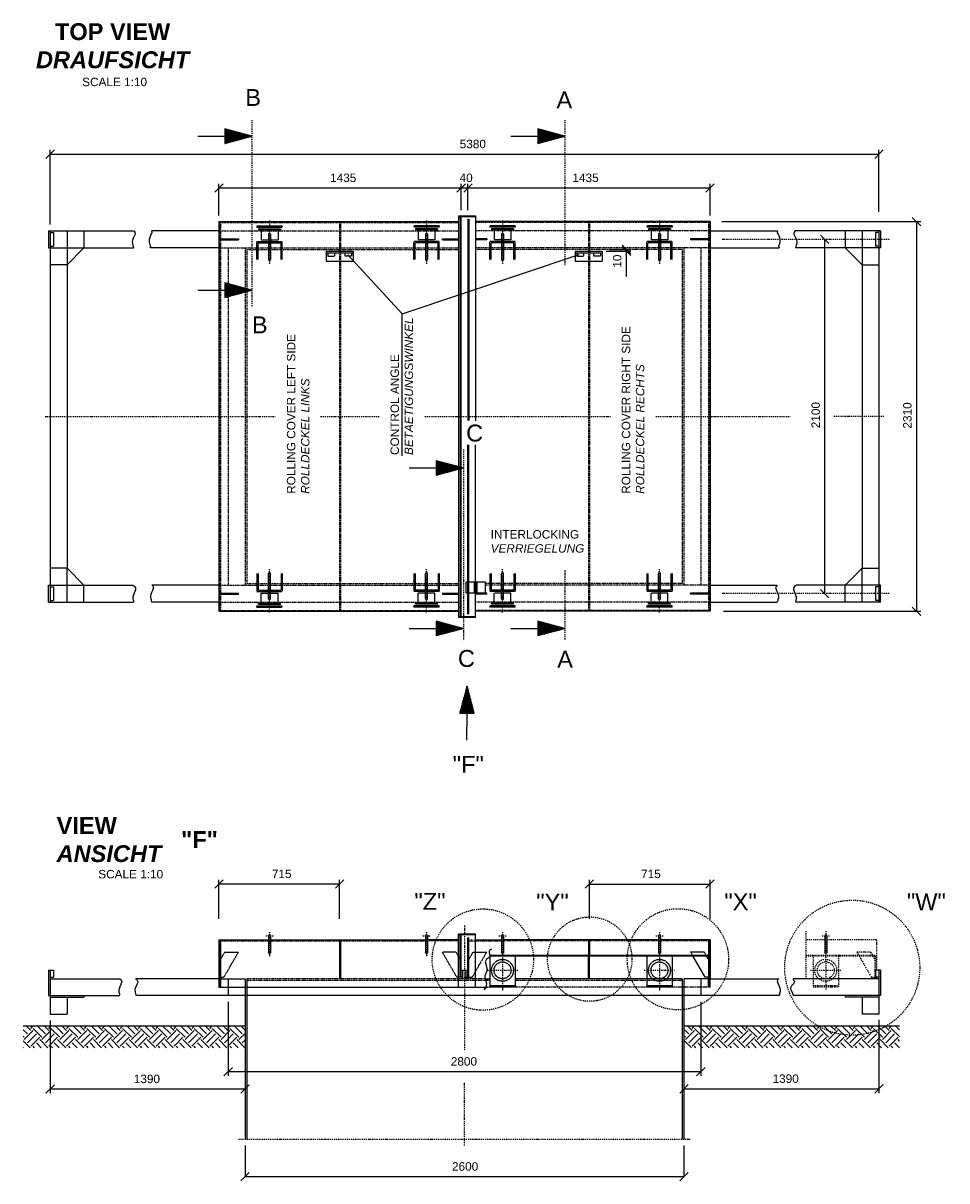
# Model space of a CAD drawing. Header units: millimetres. Extents: x -199700 to -180307, y -39802 to -30209.
# Tile 10 of 11: x -188843 to -183370, y -37072 to -30209. Entities that reach past the tile are written whole.
import ezdxf

# ---------------------------------------------------------------- set-up
doc = ezdxf.new("R2010")
doc.units = ezdxf.units.MM
doc.header["$LTSCALE"] = 5
doc.header["$MEASUREMENT"] = 0
for name, pattern in [('DASHDOT', [1, 0.5, -0.25, 0, -0.25]), ('DASHED', [0.75, 0.5, -0.25]), ('DOT', [0.25, 0, -0.25]), ('HIDDEN', [0.375, 0.25, -0.125])]:
    doc.linetypes.add(name, pattern=pattern)
doc.layers.get('0').update_dxf_attribs({"linetype": 'CONTINUOUS'})
for name, color, linetype in [('2', 7, 'CONTINUOUS'), ('3', 7, 'CONTINUOUS'), ('4', 7, 'CONTINUOUS'), ('5', 7, 'CONTINUOUS'), ('Beschriftung', 7, 'CONTINUOUS')]:
    doc.layers.add(name, color=color, linetype=linetype)

# ---------------------------------------------------------------- blocks, each defined once
blk = doc.blocks.new('PFEIL')
at = {"layer": '4', "color": 7, "linetype": 'Continuous'}
for p, q in [((-400, 0), (-200, 0)), ((-200, 53.59), (-200, -53.59)), ((0, 0), (-200, 53.59)), ((-200, 50.491), (-188.434, 50.491)), ((-200, 45.991), (-171.64, 45.991)), ((-200, 41.491), (-154.846, 41.491)), ((-200, 36.991), (-138.052, 36.991)), ((-200, 32.491), (-121.258, 32.491)), ((-200, 27.991), (-104.464, 27.991)), ((-200, 23.491), (-87.669, 23.491)), ((-200, 18.991), (-70.875, 18.991)), ((-200, 14.491), (-54.081, 14.491)), ((-200, 9.991), (-37.287, 9.991)), ((-200, 5.491), (-20.493, 5.491)), ((-200, 0.991), (-3.698, 0.991)), ((-200, -53.59), (0, 0)), ((-200, -3.509), (-13.096, -3.509)), ((-200, -8.009), (-29.89, -8.009)), ((-200, -12.509), (-46.684, -12.509)), ((-200, -17.009), (-63.478, -17.009)), ((-200, -21.509), (-80.272, -21.509)), ((-200, -26.009), (-97.067, -26.009)), ((-200, -30.509), (-113.861, -30.509)), ((-200, -35.009), (-130.655, -35.009)), ((-200, -39.509), (-147.449, -39.509)), ((-200, -44.009), (-164.243, -44.009)), ((-200, -48.509), (-181.038, -48.509)), ((-200, -53.009), (-197.832, -53.009))]:
    blk.add_line(p, q, dxfattribs=at)

msp = doc.modelspace()

# ---------------------------------------------------------------- hatches: boundary and pattern name
at = {"linetype": 'Continuous'}
h = msp.add_hatch(dxfattribs=at)
h.set_pattern_fill('EARTH', color=256, scale=300, angle=45)
h.paths.add_polyline_path([(-187527.9, -36155.9), (-188842.7, -36155.9), (-188842.7, -36283.3), (-187527.9, -36283.3)])
h = msp.add_hatch(dxfattribs=at)
h.set_pattern_fill('EARTH', color=256, scale=300, angle=45)
h.set_pattern_definition([(45, (3281.62, 0), (7e-15, 106.066017), [75, -75]), (45, (3261.73, 19.89), (7e-15, 106.066017), [75, -75]), (45, (3241.845, 39.775), (7e-15, 106.066017), [75, -75]), (135, (3241.845, 53.03), (-106.066017, 1e-14), [75, -75]), (135, (3261.73, 72.92), (-106.066017, 1e-14), [75, -75]), (135, (3281.62, 92.81), (-106.066017, 1e-14), [75, -75])])
h.paths.add_polyline_path([(-183650.4, -36155.9), (-184927.9, -36155.9), (-184927.9, -36283.3), (-183650.4, -36283.3)])

# ---------------------------------------------------------------- linework, layer by layer
at = {"color": 7, "linetype": 'Continuous', "ltscale": 2.5}
for p, q in [((-187487.7, -30879.8), (-187631.2, -30879.8)), ((-185634.3, -30879.8), (-185777.7, -30879.8)), ((-187487.7, -31792.4), (-187631.2, -31792.4)), ((-186235.5, -32846.2), (-186378.9, -32846.2)), ((-186235.5, -33797.5), (-186378.9, -33797.5)), ((-185634.3, -33797.5), (-185777.7, -33797.5))]:
    msp.add_line(p, q, dxfattribs=at)
at = {"linetype": 'Continuous'}
for p, q in [((-186597.9, -31933.1), (-186918.5, -31582.2)), ((-186597.9, -31933.1), (-185548.8, -31581.4)), ((-186597.9, -32774.3), (-186597.9, -31933.1))]:
    msp.add_line(p, q, dxfattribs=at)
at = {"layer": '2', "color": 7, "linetype": 'Continuous', "ltscale": 2.5}
for p, q in [((-186262.9, -31351.2), (-186162.9, -31351.2)), ((-186262.9, -31351.2), (-186262.9, -33731.2)), ((-186162.9, -31351.2), (-186162.9, -32566.6)), ((-187682.9, -31386.2), (-186262.9, -31386.2)), ((-187682.9, -31386.2), (-187682.9, -33696.2)), ((-184772.9, -31386.2), (-186162.9, -31386.2)), ((-184772.9, -31386.2), (-184772.9, -33696.2)), ((-188692.9, -31441.2), (-188692.9, -31541.2)), ((-188692.9, -31441.2), (-188188.2, -31441.2)), ((-188682.9, -31441.2), (-188682.9, -33641.2)), ((-188682.9, -31451.2), (-188662.9, -31451.2)), ((-188662.9, -31451.2), (-188662.9, -31531.2)), ((-187682.9, -31441.2), (-188081.9, -31441.2)), ((-187388.9, -31461.2), (-187388.9, -31611.2)), ((-187376.9, -31461.2), (-187376.9, -31611.2)), ((-186458.9, -31461.2), (-186458.9, -31611.2)), ((-186446.9, -31461.2), (-186446.9, -31611.2)), ((-186008.9, -31461.2), (-186008.9, -31611.2)), ((-185996.9, -31461.2), (-185996.9, -31611.2)), ((-185078.9, -31461.2), (-185078.9, -31611.2)), ((-185066.9, -31461.2), (-185066.9, -31611.2)), ((-184772.9, -31441.2), (-184373.9, -31441.2)), ((-183762.9, -31441.2), (-184269.9, -31441.2)), ((-183772.9, -31451.2), (-183792.9, -31451.2)), ((-183792.9, -31451.2), (-183792.9, -31531.2)), ((-183772.9, -31441.2), (-183772.9, -33641.2)), ((-183762.9, -31441.2), (-183762.9, -31541.2)), ((-188692.9, -31541.2), (-188188.1, -31541.2)), ((-188682.9, -31531.2), (-188662.9, -31531.2)), ((-188582.9, -31641.2), (-188482.9, -31541.2)), ((-187682.9, -31541.2), (-188088.8, -31541.2)), ((-184772.9, -31541.2), (-184364.3, -31541.2)), ((-183762.9, -31541.2), (-184267.7, -31541.2)), ((-183872.9, -31641.2), (-183972.9, -31541.2)), ((-183772.9, -31531.2), (-183792.9, -31531.2)), ((-188582.9, -31641.2), (-188682.9, -31641.2)), ((-188582.9, -31641.2), (-188582.9, -33441.2)), ((-183872.9, -31641.2), (-183772.9, -31641.2)), ((-183872.9, -31641.2), (-183872.9, -33441.2)), ((-186162.9, -33731.2), (-186162.9, -32709.3)), ((-188582.9, -33441.2), (-188682.9, -33441.2)), ((-188582.9, -33441.2), (-188482.9, -33541.2)), ((-187388.9, -33621.2), (-187388.9, -33471.2)), ((-187376.9, -33621.2), (-187376.9, -33471.2)), ((-186458.9, -33621.2), (-186458.9, -33471.2)), ((-186446.9, -33621.2), (-186446.9, -33471.2)), ((-186008.9, -33621.2), (-186008.9, -33471.2)), ((-185996.9, -33621.2), (-185996.9, -33471.2)), ((-185078.9, -33621.2), (-185078.9, -33471.2)), ((-185066.9, -33621.2), (-185066.9, -33471.2)), ((-183872.9, -33441.2), (-183972.9, -33541.2)), ((-183872.9, -33441.2), (-183772.9, -33441.2)), ((-188692.9, -33641.2), (-188692.9, -33541.2)), ((-188692.9, -33541.2), (-188192.1, -33541.2)), ((-188682.9, -33551.2), (-188662.9, -33551.2)), ((-188662.9, -33551.2), (-188662.9, -33631.2)), ((-187682.9, -33541.2), (-188079.9, -33541.2)), ((-186102.9, -33522.7), (-186217.9, -33522.7)), ((-186217.9, -33587.7), (-186217.9, -33522.7)), ((-186167.9, -33587.7), (-186167.9, -33522.7)), ((-186157.9, -33587.7), (-186157.9, -33522.7)), ((-186152.9, -33587.7), (-186152.9, -33522.7)), ((-186102.9, -33587.7), (-186102.9, -33522.7)), ((-184772.9, -33541.2), (-184375.9, -33541.2)), ((-183762.9, -33541.2), (-184263.7, -33541.2)), ((-183772.9, -33551.2), (-183792.9, -33551.2)), ((-183792.9, -33551.2), (-183792.9, -33631.2)), ((-183762.9, -33641.2), (-183762.9, -33541.2)), ((-186102.9, -33587.7), (-186217.9, -33587.7)), ((-188692.9, -33641.2), (-188188.2, -33641.2)), ((-188682.9, -33631.2), (-188662.9, -33631.2)), ((-187682.9, -33641.2), (-188080.2, -33641.2)), ((-187682.9, -33696.2), (-186262.9, -33696.2)), ((-184772.9, -33696.2), (-186162.9, -33696.2)), ((-184772.9, -33641.2), (-184375.5, -33641.2)), ((-183762.9, -33641.2), (-184267.5, -33641.2)), ((-183772.9, -33631.2), (-183792.9, -33631.2)), ((-186262.9, -33731.2), (-186162.9, -33731.2)), ((-186162.9, -35609.4), (-186262.9, -35609.4)), ((-186262.9, -35924.4), (-186262.9, -35609.4)), ((-186162.9, -35924.4), (-186162.9, -35609.4)), ((-187682.9, -35644.4), (-187388.9, -35644.4)), ((-187682.9, -35644.4), (-187682.9, -35924.4)), ((-187388.9, -35620.1), (-187388.9, -35720.7)), ((-187376.9, -35620.1), (-187376.9, -35720.7)), ((-187376.9, -35644.4), (-186458.9, -35644.4)), ((-186458.9, -35620.1), (-186458.9, -35720.7)), ((-186446.9, -35620.1), (-186446.9, -35720.7)), ((-186262.9, -35644.4), (-186446.9, -35644.4)), ((-186162.9, -35644.4), (-186008.9, -35644.4)), ((-186008.9, -35620.1), (-186008.9, -35720.7)), ((-185996.9, -35620.1), (-185996.9, -35720.7)), ((-185078.9, -35644.4), (-185996.9, -35644.4)), ((-185078.9, -35620.1), (-185078.9, -35720.7)), ((-185066.9, -35620.1), (-185066.9, -35720.7)), ((-184772.9, -35644.4), (-185066.9, -35644.4)), ((-184772.9, -35644.4), (-184772.9, -35874.4)), ((-184093.9, -35620.1), (-184093.9, -35720.7)), ((-184081.9, -35620.1), (-184081.9, -35720.7)), ((-186077.9, -35734.4), (-184772.9, -35734.4)), ((-186077.9, -35734.4), (-186077.9, -35921.4)), ((-186077.9, -35739.4), (-184772.9, -35739.4)), ((-185927.9, -35739.4), (-185927.9, -35921.4)), ((-185492.9, -35869.4), (-185492.9, -35739.4)), ((-185487.9, -35869.4), (-185487.9, -35740.1)), ((-185147.9, -35739.4), (-185147.9, -35921.4)), ((-184997.9, -35739.4), (-184997.9, -35921.4)), ((-184802.9, -35864.4), (-184875, -35739.4)), ((-184782.9, -35759.1), (-184794.2, -35739.4)), ((-184782.9, -35739.4), (-184782.9, -35874.4)), ((-184777.9, -35739.4), (-184777.9, -35874.4)), ((-188692.9, -35824.4), (-188662.9, -35824.4)), ((-188692.9, -35824.4), (-188692.9, -35974.4)), ((-188682.9, -35824.4), (-188682.9, -36084.4)), ((-188662.9, -35824.4), (-188662.9, -35864.4)), ((-183762.9, -35824.4), (-183792.9, -35824.4)), ((-183792.9, -35824.4), (-183792.9, -35864.4)), ((-183772.9, -35824.4), (-183772.9, -36084.4)), ((-183762.9, -35824.4), (-183762.9, -35974.4)), ((-188682.9, -35864.4), (-188662.9, -35864.4)), ((-188682.9, -35874.4), (-188270.8, -35874.4)), ((-187682.9, -35874.4), (-188176.1, -35874.4)), ((-186105.9, -35874.4), (-186077.9, -35874.4)), ((-184937.9, -35874.4), (-185927.9, -35874.4)), ((-185492.9, -35869.4), (-185487.9, -35869.4)), ((-184777.9, -35864.4), (-184802.9, -35864.4)), ((-184772.9, -35874.4), (-184367.3, -35874.4)), ((-183947.9, -35874.4), (-184281.2, -35874.4)), ((-183772.9, -35874.4), (-184184.9, -35874.4)), ((-183772.9, -35864.4), (-183792.9, -35864.4)), ((-187682.9, -35924.4), (-186212.9, -35924.4)), ((-186212.9, -35924.4), (-186094.5, -35924.4)), ((-186077.9, -35914.4), (-185927.9, -35914.4)), ((-186077.9, -35921.4), (-185927.9, -35921.4)), ((-185147.9, -35914.4), (-184997.9, -35914.4)), ((-185147.9, -35921.4), (-184997.9, -35921.4)), ((-188692.9, -35974.4), (-188270.8, -35974.4)), ((-188682.9, -35984.4), (-188482.9, -35984.4)), ((-188582.9, -35984.4), (-188582.9, -36084.4)), ((-188482.9, -35974.4), (-188482.9, -35984.4)), ((-184366.2, -35974.4), (-188174.9, -35974.4)), ((-187527.9, -35974.4), (-187527.9, -36824.4)), ((-184927.9, -35974.4), (-184927.9, -36824.4)), ((-183762.9, -35974.4), (-184280.5, -35974.4)), ((-183972.9, -35974.4), (-183972.9, -35984.4)), ((-183772.9, -35984.4), (-183972.9, -35984.4)), ((-183872.9, -35984.4), (-183872.9, -36084.4)), ((-188682.9, -36084.4), (-188582.9, -36084.4)), ((-183772.9, -36084.4), (-183872.9, -36084.4))]:
    msp.add_line(p, q, dxfattribs=at)
at = {"layer": '2', "color": 7, "linetype": 'HIDDEN', "ltscale": 2.5}
for p, q in [((-186262.9, -31356.2), (-186162.9, -31356.2)), ((-186252.9, -31356.2), (-186252.9, -33726.2)), ((-186247.9, -33726.2), (-186247.9, -31356.2)), ((-187457.9, -31411.2), (-187307.9, -31411.2)), ((-187457.9, -31411.2), (-187457.9, -31418.2)), ((-187457.9, -31418.2), (-187307.9, -31418.2)), ((-187447.9, -31428.2), (-187447.9, -31435.2)), ((-187447.9, -31428.2), (-187317.9, -31428.2)), ((-187317.9, -31428.2), (-187317.9, -31435.2)), ((-187307.9, -31411.2), (-187307.9, -31418.2)), ((-186377.9, -31411.2), (-186527.9, -31411.2)), ((-186527.9, -31411.2), (-186527.9, -31418.2)), ((-186377.9, -31418.2), (-186527.9, -31418.2)), ((-186517.9, -31428.2), (-186517.9, -31435.2)), ((-186387.9, -31428.2), (-186517.9, -31428.2)), ((-186387.9, -31428.2), (-186387.9, -31435.2)), ((-186377.9, -31411.2), (-186377.9, -31418.2)), ((-186207.9, -31371.2), (-186202.9, -31371.2)), ((-186207.9, -31371.2), (-186207.9, -32565.2)), ((-186202.9, -31371.2), (-186202.9, -32566.6)), ((-185927.9, -31411.2), (-186077.9, -31411.2)), ((-186077.9, -31411.2), (-186077.9, -31418.2)), ((-185927.9, -31418.2), (-186077.9, -31418.2)), ((-186067.9, -31428.2), (-186067.9, -31435.2)), ((-185937.9, -31428.2), (-186067.9, -31428.2)), ((-185937.9, -31428.2), (-185937.9, -31435.2)), ((-185927.9, -31411.2), (-185927.9, -31418.2)), ((-184997.9, -31411.2), (-185147.9, -31411.2)), ((-185147.9, -31411.2), (-185147.9, -31418.2)), ((-184997.9, -31418.2), (-185147.9, -31418.2)), ((-185137.9, -31428.2), (-185137.9, -31435.2)), ((-185007.9, -31428.2), (-185137.9, -31428.2)), ((-185007.9, -31428.2), (-185007.9, -31435.2)), ((-184997.9, -31411.2), (-184997.9, -31418.2)), ((-188582.9, -31441.2), (-188582.9, -31641.2)), ((-188482.9, -31441.2), (-188482.9, -31541.2)), ((-187677.9, -31487.7), (-187567.4, -31487.7)), ((-187677.9, -31494.7), (-187567.4, -31494.7)), ((-187567.4, -31487.7), (-187567.4, -31494.7)), ((-187447.9, -31435.2), (-187317.9, -31435.2)), ((-187432.9, -31435.2), (-187432.9, -31494.2)), ((-187432.9, -31494.2), (-187332.9, -31494.2)), ((-187332.9, -31435.2), (-187332.9, -31494.2)), ((-186387.9, -31435.2), (-186517.9, -31435.2)), ((-186502.9, -31435.2), (-186502.9, -31494.2)), ((-186402.9, -31494.2), (-186502.9, -31494.2)), ((-186402.9, -31435.2), (-186402.9, -31494.2)), ((-186359.3, -31494.7), (-186359.3, -31487.7)), ((-186359.3, -31487.7), (-186262.9, -31487.7)), ((-186359.3, -31494.7), (-186262.9, -31494.7)), ((-186096.4, -31487.7), (-186162.9, -31487.7)), ((-186096.4, -31494.7), (-186162.9, -31494.7)), ((-186096.4, -31487.7), (-186096.4, -31494.7)), ((-185937.9, -31435.2), (-186067.9, -31435.2)), ((-186052.9, -31435.2), (-186052.9, -31494.2)), ((-185952.9, -31494.2), (-186052.9, -31494.2)), ((-185952.9, -31435.2), (-185952.9, -31494.2)), ((-185007.9, -31435.2), (-185137.9, -31435.2)), ((-185122.9, -31435.2), (-185122.9, -31494.2)), ((-185022.9, -31494.2), (-185122.9, -31494.2)), ((-185022.9, -31435.2), (-185022.9, -31494.2)), ((-184888.3, -31487.7), (-184888.3, -31494.7)), ((-184777.9, -31487.7), (-184888.3, -31487.7)), ((-184777.9, -31494.7), (-184888.3, -31494.7)), ((-183972.9, -31441.2), (-183972.9, -31541.2)), ((-183872.9, -31441.2), (-183872.9, -31641.2)), ((-187457.9, -31611.2), (-187457.9, -31504.2)), ((-187457.9, -31504.2), (-187307.9, -31504.2)), ((-187450.9, -31511.2), (-187314.9, -31511.2)), ((-187450.9, -31611.2), (-187450.9, -31511.2)), ((-187314.9, -31611.2), (-187314.9, -31511.2)), ((-187307.9, -31611.2), (-187307.9, -31504.2)), ((-187047.9, -31561.2), (-187047.9, -31621.2)), ((-187047.9, -31561.2), (-186887.9, -31561.2)), ((-186887.9, -31561.2), (-186887.9, -31621.2)), ((-186527.9, -31611.2), (-186527.9, -31504.2)), ((-186377.9, -31504.2), (-186527.9, -31504.2)), ((-186384.9, -31511.2), (-186520.9, -31511.2)), ((-186520.9, -31611.2), (-186520.9, -31511.2)), ((-186384.9, -31611.2), (-186384.9, -31511.2)), ((-186377.9, -31611.2), (-186377.9, -31504.2)), ((-186077.9, -31611.2), (-186077.9, -31504.2)), ((-185927.9, -31504.2), (-186077.9, -31504.2)), ((-185934.9, -31511.2), (-186070.9, -31511.2)), ((-186070.9, -31611.2), (-186070.9, -31511.2)), ((-185934.9, -31611.2), (-185934.9, -31511.2)), ((-185927.9, -31611.2), (-185927.9, -31504.2)), ((-185572.9, -31561.2), (-185572.9, -31621.2)), ((-185572.9, -31561.2), (-185412.9, -31561.2)), ((-185412.9, -31561.2), (-185412.9, -31621.2)), ((-185147.9, -31611.2), (-185147.9, -31504.2)), ((-184997.9, -31504.2), (-185147.9, -31504.2)), ((-185004.9, -31511.2), (-185140.9, -31511.2)), ((-185140.9, -31611.2), (-185140.9, -31511.2)), ((-185004.9, -31611.2), (-185004.9, -31511.2)), ((-184997.9, -31611.2), (-184997.9, -31504.2)), ((-187047.9, -31571.2), (-186887.9, -31571.2)), ((-187047.9, -31621.2), (-186887.9, -31621.2)), ((-187037.9, -31571.2), (-187037.9, -31591.2)), ((-187037.9, -31591.2), (-186997.9, -31591.2)), ((-186997.9, -31571.2), (-186997.9, -31591.2)), ((-186937.9, -31571.2), (-186937.9, -31591.2)), ((-186897.9, -31591.2), (-186937.9, -31591.2)), ((-186897.9, -31571.2), (-186897.9, -31591.2)), ((-185572.9, -31571.2), (-185412.9, -31571.2)), ((-185572.9, -31621.2), (-185412.9, -31621.2)), ((-185562.9, -31571.2), (-185562.9, -31591.2)), ((-185562.9, -31591.2), (-185522.9, -31591.2)), ((-185522.9, -31571.2), (-185522.9, -31591.2)), ((-185462.9, -31571.2), (-185462.9, -31591.2)), ((-185422.9, -31591.2), (-185462.9, -31591.2)), ((-185422.9, -31571.2), (-185422.9, -31591.2)), ((-186207.9, -33711.2), (-186207.9, -32709.3)), ((-186202.9, -33711.2), (-186202.9, -32709.3)), ((-188582.9, -33641.2), (-188582.9, -33441.2)), ((-187457.9, -33471.2), (-187457.9, -33578.2)), ((-187450.9, -33471.2), (-187450.9, -33571.2)), ((-187314.9, -33471.2), (-187314.9, -33571.2)), ((-187307.9, -33471.2), (-187307.9, -33578.2)), ((-186527.9, -33471.2), (-186527.9, -33578.2)), ((-186520.9, -33471.2), (-186520.9, -33571.2)), ((-186384.9, -33471.2), (-186384.9, -33571.2)), ((-186377.9, -33471.2), (-186377.9, -33578.2)), ((-186077.9, -33471.2), (-186077.9, -33578.2)), ((-186070.9, -33471.2), (-186070.9, -33571.2)), ((-185934.9, -33471.2), (-185934.9, -33571.2)), ((-185927.9, -33471.2), (-185927.9, -33578.2)), ((-185147.9, -33471.2), (-185147.9, -33578.2)), ((-185140.9, -33471.2), (-185140.9, -33571.2)), ((-185004.9, -33471.2), (-185004.9, -33571.2)), ((-184997.9, -33471.2), (-184997.9, -33578.2)), ((-183872.9, -33641.2), (-183872.9, -33441.2)), ((-188482.9, -33641.2), (-188482.9, -33541.2)), ((-183972.9, -33641.2), (-183972.9, -33541.2)), ((-187677.9, -33587.7), (-187567.4, -33587.7)), ((-187677.9, -33594.7), (-187567.4, -33594.7)), ((-187567.4, -33594.7), (-187567.4, -33587.7)), ((-187457.9, -33578.2), (-187307.9, -33578.2)), ((-187450.9, -33571.2), (-187314.9, -33571.2)), ((-187432.9, -33647.2), (-187432.9, -33588.2)), ((-187432.9, -33588.2), (-187332.9, -33588.2)), ((-187332.9, -33647.2), (-187332.9, -33588.2)), ((-186377.9, -33578.2), (-186527.9, -33578.2)), ((-186384.9, -33571.2), (-186520.9, -33571.2)), ((-186502.9, -33647.2), (-186502.9, -33588.2)), ((-186402.9, -33588.2), (-186502.9, -33588.2)), ((-186402.9, -33647.2), (-186402.9, -33588.2)), ((-186359.3, -33587.7), (-186359.3, -33594.7)), ((-186359.3, -33587.7), (-186262.9, -33587.7)), ((-186359.3, -33594.7), (-186262.9, -33594.7)), ((-186096.4, -33594.7), (-186162.9, -33594.7)), ((-186096.4, -33594.7), (-186096.4, -33587.7)), ((-185927.9, -33578.2), (-186077.9, -33578.2)), ((-185934.9, -33571.2), (-186070.9, -33571.2)), ((-186052.9, -33647.2), (-186052.9, -33588.2)), ((-185952.9, -33588.2), (-186052.9, -33588.2)), ((-185952.9, -33647.2), (-185952.9, -33588.2)), ((-184997.9, -33578.2), (-185147.9, -33578.2)), ((-185004.9, -33571.2), (-185140.9, -33571.2)), ((-185122.9, -33647.2), (-185122.9, -33588.2)), ((-185022.9, -33588.2), (-185122.9, -33588.2)), ((-185022.9, -33647.2), (-185022.9, -33588.2)), ((-184888.3, -33594.7), (-184888.3, -33587.7)), ((-184777.9, -33587.7), (-184888.3, -33587.7)), ((-184777.9, -33594.7), (-184888.3, -33594.7)), ((-187457.9, -33671.2), (-187457.9, -33664.2)), ((-187457.9, -33664.2), (-187307.9, -33664.2)), ((-187457.9, -33671.2), (-187307.9, -33671.2)), ((-187447.9, -33647.2), (-187317.9, -33647.2)), ((-187447.9, -33654.2), (-187447.9, -33647.2)), ((-187447.9, -33654.2), (-187317.9, -33654.2)), ((-187317.9, -33654.2), (-187317.9, -33647.2)), ((-187307.9, -33671.2), (-187307.9, -33664.2)), ((-186527.9, -33671.2), (-186527.9, -33664.2)), ((-186377.9, -33664.2), (-186527.9, -33664.2)), ((-186377.9, -33671.2), (-186527.9, -33671.2)), ((-186387.9, -33647.2), (-186517.9, -33647.2)), ((-186517.9, -33654.2), (-186517.9, -33647.2)), ((-186387.9, -33654.2), (-186517.9, -33654.2)), ((-186387.9, -33654.2), (-186387.9, -33647.2)), ((-186377.9, -33671.2), (-186377.9, -33664.2)), ((-186077.9, -33671.2), (-186077.9, -33664.2)), ((-185927.9, -33664.2), (-186077.9, -33664.2)), ((-185927.9, -33671.2), (-186077.9, -33671.2)), ((-185937.9, -33647.2), (-186067.9, -33647.2)), ((-186067.9, -33654.2), (-186067.9, -33647.2)), ((-185937.9, -33654.2), (-186067.9, -33654.2)), ((-185937.9, -33654.2), (-185937.9, -33647.2)), ((-185927.9, -33671.2), (-185927.9, -33664.2)), ((-185147.9, -33671.2), (-185147.9, -33664.2)), ((-184997.9, -33664.2), (-185147.9, -33664.2)), ((-184997.9, -33671.2), (-185147.9, -33671.2)), ((-185007.9, -33647.2), (-185137.9, -33647.2)), ((-185137.9, -33654.2), (-185137.9, -33647.2)), ((-185007.9, -33654.2), (-185137.9, -33654.2)), ((-185007.9, -33654.2), (-185007.9, -33647.2)), ((-184997.9, -33671.2), (-184997.9, -33664.2)), ((-186262.9, -33726.2), (-186162.9, -33726.2)), ((-186207.9, -33711.2), (-186202.9, -33711.2)), ((-186162.9, -35614.4), (-186262.9, -35614.4)), ((-186252.9, -35864.4), (-186252.9, -35614.4)), ((-186247.9, -35864.4), (-186247.9, -35614.4)), ((-187677.9, -35649.4), (-187677.9, -35924.4)), ((-187672.9, -35649.4), (-187672.9, -35924.4)), ((-186967.9, -35649.4), (-186967.9, -35874.4)), ((-186962.9, -35649.4), (-186962.9, -35874.4)), ((-186207.9, -35864.4), (-186207.9, -35629.4)), ((-186207.9, -35629.4), (-186202.9, -35629.4)), ((-186202.9, -35864.4), (-186202.9, -35629.4)), ((-185492.9, -35649.4), (-185492.9, -35734.4)), ((-185487.9, -35649.4), (-185487.9, -35734.4)), ((-184782.9, -35649.4), (-184782.9, -35734.4)), ((-184777.9, -35649.4), (-184777.9, -35734.4)), ((-187677.9, -35767.7), (-187648.3, -35716.4)), ((-187652.9, -35864.4), (-187567.4, -35716.4)), ((-187648.3, -35716.4), (-187567.4, -35716.4)), ((-186273.9, -35864.4), (-186359.3, -35716.4)), ((-186278.5, -35716.4), (-186359.3, -35716.4)), ((-186252.9, -35760.8), (-186278.5, -35716.4)), ((-186202.9, -35760.8), (-186177.3, -35716.4)), ((-186181.9, -35864.4), (-186096.4, -35716.4)), ((-186177.3, -35716.4), (-186096.4, -35716.4)), ((-184807.5, -35716.4), (-184888.3, -35716.4)), ((-184888.3, -35716.4), (-184877.9, -35734.4)), ((-184807.5, -35716.4), (-184797.1, -35734.4)), ((-186237.9, -35874.4), (-186237.9, -35824.4)), ((-186217.9, -35874.4), (-186217.9, -35824.4)), ((-187682.9, -35874.4), (-187527.9, -35874.4)), ((-187677.9, -35864.4), (-187652.9, -35864.4)), ((-187627.9, -35874.4), (-187627.9, -35974.4)), ((-187527.9, -35874.4), (-187527.9, -35974.4)), ((-187517.9, -35874.4), (-187517.9, -36824.4)), ((-186237.9, -35864.4), (-186273.9, -35864.4)), ((-186217.9, -35864.4), (-186181.9, -35864.4)), ((-184937.9, -35874.4), (-184937.9, -36824.4)), ((-184772.9, -35874.4), (-184927.9, -35874.4)), ((-184927.9, -35874.4), (-184927.9, -35974.4)), ((-184827.9, -35874.4), (-184827.9, -35974.4)), ((-184782.9, -35924.4), (-184782.9, -35874.4)), ((-184777.9, -35874.4), (-184777.9, -35924.4)), ((-184772.9, -35924.4), (-184772.9, -35874.4))]:
    msp.add_line(p, q, dxfattribs=at)
at = {"layer": '2', "color": 7, "linetype": 'DASHED', "ltscale": 2.5}
for p, q in [((-187682.9, -31391.2), (-186262.9, -31391.2)), ((-187677.9, -31391.2), (-187677.9, -33696.2)), ((-187672.9, -31391.2), (-187672.9, -33696.2)), ((-186967.9, -31391.2), (-186967.9, -33691.2)), ((-186962.9, -31391.2), (-186962.9, -33691.2)), ((-184772.9, -31391.2), (-186162.9, -31391.2)), ((-185492.9, -31391.2), (-185492.9, -33691.2)), ((-185487.9, -31391.2), (-185487.9, -33691.2)), ((-184782.9, -31391.2), (-184782.9, -33696.2)), ((-184777.9, -31391.2), (-184777.9, -33696.2)), ((-187682.9, -31441.2), (-186262.9, -31441.2)), ((-184772.9, -31441.2), (-186162.9, -31441.2)), ((-187682.9, -31541.2), (-186262.9, -31541.2)), ((-187627.9, -31541.2), (-187627.9, -33541.2)), ((-187527.9, -31541.2), (-187527.9, -33541.2)), ((-187517.9, -31551.2), (-186262.9, -31551.2)), ((-187517.9, -31551.2), (-187517.9, -33531.2)), ((-184772.9, -31541.2), (-186162.9, -31541.2)), ((-184937.9, -31551.2), (-186162.9, -31551.2)), ((-184937.9, -31551.2), (-184937.9, -33531.2)), ((-184927.9, -31541.2), (-184927.9, -33541.2)), ((-184827.9, -31541.2), (-184827.9, -33541.2)), ((-187682.9, -33541.2), (-186262.9, -33541.2)), ((-187517.9, -33531.2), (-186262.9, -33531.2)), ((-184937.9, -33531.2), (-186102.9, -33531.2)), ((-184772.9, -33541.2), (-186102.9, -33541.2)), ((-186096.4, -33587.7), (-186102.9, -33587.7)), ((-187682.9, -33641.2), (-186262.9, -33641.2)), ((-187682.9, -33691.2), (-186262.9, -33691.2)), ((-184772.9, -33641.2), (-186162.9, -33641.2)), ((-184772.9, -33691.2), (-186162.9, -33691.2)), ((-187682.9, -35649.4), (-187388.9, -35649.4)), ((-187381.9, -35649.4), (-186458.9, -35649.4)), ((-186262.9, -35649.4), (-186446.9, -35649.4)), ((-186202.9, -35649.4), (-186008.9, -35649.4)), ((-185078.9, -35649.4), (-185996.9, -35649.4)), ((-184772.9, -35649.4), (-185066.9, -35649.4)), ((-186247.9, -35824.4), (-186207.9, -35824.4)), ((-186105.9, -35874.4), (-187517.9, -35874.4)), ((-186077.9, -35884.4), (-187517.9, -35884.4)), ((-184937.9, -35884.4), (-185927.9, -35884.4)), ((-184772.9, -35924.4), (-186094.5, -35924.4))]:
    msp.add_line(p, q, dxfattribs=at)
at = {"layer": '2', "color": 7, "linetype": 'DASHDOT', "ltscale": 2.5}
for p, q in [((-187382.9, -31378.7), (-187382.9, -31637.2)), ((-186452.9, -31378.7), (-186452.9, -31637.2)), ((-186002.9, -31378.7), (-186002.9, -31637.2)), ((-185072.9, -31378.7), (-185072.9, -31637.2)), ((-183712.9, -31491.2), (-184703.4, -31491.2)), ((-188712.9, -32541.2), (-187350.6, -32541.2)), ((-187080.2, -32541.2), (-186732.6, -32541.2)), ((-186462.2, -32541.2), (-185363.8, -32541.2)), ((-185093.5, -32541.2), (-184299.4, -32541.2)), ((-183742.9, -32541.2), (-184043.8, -32541.2)), ((-187382.9, -33703.6), (-187382.9, -33445.2)), ((-186452.9, -33703.6), (-186452.9, -33445.2)), ((-186002.9, -33703.6), (-186002.9, -33445.2)), ((-185072.9, -33703.6), (-185072.9, -33445.2)), ((-183712.9, -33591.2), (-184703.4, -33591.2)), ((-187382.9, -35598.1), (-187382.9, -35739.7)), ((-186452.9, -35598.1), (-186452.9, -35739.7)), ((-186227.9, -35559.4), (-186227.9, -36303.1)), ((-186002.9, -35598.1), (-186002.9, -35941.4)), ((-185072.9, -35598.1), (-185072.9, -35941.4)), ((-184205.7, -35592.4), (-184205.7, -35874.4)), ((-184087.9, -35592.4), (-184087.9, -35941.4)), ((-187404.9, -35620.1), (-187360.9, -35620.1)), ((-186474.9, -35620.1), (-186430.9, -35620.1)), ((-186024.9, -35620.1), (-185980.9, -35620.1)), ((-185094.9, -35620.1), (-185050.9, -35620.1)), ((-184093.9, -35644.4), (-184205.7, -35644.4)), ((-184109.9, -35620.1), (-184065.9, -35620.1)), ((-183787.9, -35644.4), (-184081.9, -35644.4)), ((-183787.9, -35644.4), (-183787.9, -35824.4)), ((-184205.7, -35734.4), (-183787.9, -35734.4)), ((-184205.7, -35739.4), (-183787.9, -35739.4)), ((-184162.9, -35734.4), (-184162.9, -35921.4)), ((-184012.9, -35739.4), (-184012.9, -35921.4)), ((-183822.5, -35716.4), (-183903.3, -35716.4)), ((-183903.3, -35716.4), (-183817.9, -35864.4)), ((-183822.5, -35716.4), (-183797.9, -35759.1)), ((-183797.9, -35739.4), (-183797.9, -35874.4)), ((-183792.9, -35739.4), (-183792.9, -35824.4)), ((-186092.9, -35824.4), (-185912.9, -35824.4)), ((-185162.9, -35824.4), (-184982.9, -35824.4)), ((-184177.9, -35824.4), (-183997.9, -35824.4)), ((-183817.9, -35864.4), (-183792.9, -35864.4)), ((-183792.9, -35874.4), (-183792.9, -35864.4)), ((-183787.9, -35874.4), (-183787.9, -35864.4)), ((-184162.9, -35914.4), (-184012.9, -35914.4)), ((-184162.9, -35921.4), (-184012.9, -35921.4)), ((-186227.9, -36862.5), (-186227.9, -36491.5)), ((-187567.9, -36824.4), (-184887.9, -36824.4))]:
    msp.add_line(p, q, dxfattribs=at)
at = {"layer": '2', "color": 7, "linetype": 'DOT', "ltscale": 2.5}
msp.add_line((-186162.9, -35644.4), (-186202.9, -35644.4), dxfattribs=at)
at = {"layer": '2', "color": 7, "linetype": 'Continuous', "ltscale": 2.5}
for points in [[(-188187.7, -31440.3), (-188185.5, -31442.4), (-188180.5, -31449.4), (-188179.2, -31453.5), (-188179.7, -31459.6), (-188184.9, -31471.6), (-188190.6, -31484.8), (-188194.6, -31496.3), (-188196, -31503), (-188195.8, -31516.4), (-188192.9, -31525.6), (-188191.8, -31533.6), (-188188.6, -31540.4)], [(-188082.8, -31441.7), (-188080.3, -31449.2), (-188080.6, -31453.2), (-188085.4, -31461.2), (-188091.2, -31474.4), (-188095.2, -31485.9), (-188096.6, -31492.5), (-188096.3, -31506), (-188093.5, -31515.2), (-188092.3, -31523.2), (-188090.8, -31526.1), (-188088.4, -31529.9), (-188088.3, -31531.8), (-188091.6, -31541.8)], [(-184372.8, -31441.2), (-184375.5, -31449.2), (-184375.1, -31453.2), (-184370.3, -31461.2), (-184364.6, -31474.4), (-184360.6, -31485.9), (-184359.2, -31492.5), (-184359.4, -31506), (-184362.3, -31515.2), (-184363.4, -31523.2), (-184365, -31526.1), (-184367.4, -31529.9), (-184367.4, -31531.8), (-184364.3, -31541.6)], [(-184269.9, -31442), (-184270.3, -31442.4), (-184275.3, -31449.4), (-184276.6, -31453.6), (-184276, -31459.6), (-184270.9, -31471.6), (-184265.1, -31484.8), (-184261.1, -31496.3), (-184259.7, -31503), (-184260, -31516.4), (-184262.8, -31525.6), (-184264, -31533.6), (-184267.7, -31541.7)], [(-188192.5, -33540.5), (-188182.5, -33549.7), (-188177.4, -33556.7), (-188176.2, -33560.9), (-188176.7, -33566.9), (-188181.9, -33578.9), (-188187.6, -33592.1), (-188191.6, -33603.6), (-188193, -33610.3), (-188192.8, -33623.7), (-188189.9, -33632.9), (-188188.8, -33640.9), (-188188.7, -33641)], [(-188080.2, -33540.4), (-188077.3, -33543), (-188072.3, -33550.1), (-188071, -33554.2), (-188071.6, -33560.3), (-188076.7, -33572.3), (-188082.5, -33585.5), (-188086.5, -33597), (-188087.9, -33603.6), (-188087.7, -33617.1), (-188084.8, -33626.3), (-188083.6, -33634.3), (-188079.8, -33642.5)], [(-184376.6, -33541.4), (-184378.4, -33543), (-184383.4, -33550.1), (-184384.7, -33554.2), (-184384.2, -33560.3), (-184379, -33572.3), (-184373.3, -33585.5), (-184369.2, -33597), (-184367.8, -33603.6), (-184368.1, -33617.1), (-184371, -33626.3), (-184372.1, -33634.3), (-184375.9, -33642.4)], [(-184265.4, -33542.4), (-184273.3, -33549.7), (-184278.3, -33556.7), (-184279.6, -33560.9), (-184279, -33566.9), (-184273.9, -33578.9), (-184268.1, -33592.1), (-184264.1, -33603.6), (-184262.7, -33610.3), (-184263, -33623.7), (-184265.8, -33632.9), (-184267, -33640.9), (-184267.1, -33641.2)], [(-186068.1, -35699.6), (-186076.2, -35703.7), (-186079.6, -35707.2), (-186081.5, -35711.9), (-186081, -35721.5), (-186076.5, -35734.9), (-186077.4, -35739.8), (-186082.6, -35749.1), (-186087.1, -35752.8), (-186093.8, -35756.2), (-186096.7, -35758.8), (-186104.3, -35769.3), (-186104.8, -35775), (-186101.3, -35787.7), (-186097.5, -35801.5), (-186095.1, -35813.5), (-186094.6, -35820.2), (-186096.8, -35833.5), (-186100.9, -35842.2), (-186103.1, -35850), (-186104.9, -35852.7), (-186107.7, -35856.1), (-186108.3, -35858), (-186107.8, -35865.3), (-186104.4, -35880), (-186098.2, -35901.7), (-186097.8, -35906.2), (-186098.9, -35915), (-186101.9, -35923.7), (-186104.9, -35929.5), (-186112.5, -35940.8)], [(-188272.3, -35873.2), (-188265.2, -35879.6), (-188260.2, -35886.6), (-188259, -35890.8), (-188259.5, -35896.8), (-188264.7, -35908.9), (-188270.4, -35922.1), (-188274.4, -35933.6), (-188275.8, -35940.2), (-188275.6, -35953.7), (-188272.7, -35962.8), (-188271.6, -35970.9), (-188270, -35974.1)], [(-188176.3, -35873.1), (-188169.8, -35879), (-188164.8, -35886.1), (-188163.5, -35890.2), (-188164.1, -35896.3), (-188169.2, -35908.3), (-188175, -35921.5), (-188179, -35933), (-188180.4, -35939.6), (-188180.1, -35953.1), (-188177.3, -35962.3), (-188176.1, -35970.3), (-188174.2, -35974.3)], [(-184367.3, -35874.7), (-184368.6, -35875.9), (-184373.6, -35882.9), (-184374.9, -35887.1), (-184374.4, -35893.1), (-184369.2, -35905.1), (-184363.5, -35918.3), (-184359.4, -35929.8), (-184358, -35936.5), (-184358.3, -35949.9), (-184361.2, -35959.1), (-184362.3, -35967.1), (-184365.5, -35974)], [(-184280.3, -35874.6), (-184280.2, -35877.7), (-184278.6, -35882.1), (-184274.9, -35887.5), (-184273.8, -35890.3), (-184274, -35895.2), (-184277.9, -35905.2), (-184290.5, -35916.7), (-184296.5, -35928.2), (-184296.2, -35933.9), (-184291.1, -35946), (-184285.3, -35959.2), (-184282.1, -35966.7), (-184281.3, -35970.7), (-184281.1, -35974.7)]]:
    msp.add_lwpolyline(points, dxfattribs=at)
for points in [[(-187376.9, -35720.7, -0.09554), (-187377, -35721.3, -0.078717), (-187377.3, -35721.9, -0.059184), (-187377.9, -35722.4, -0.044583), (-187378.6, -35722.8, -0.035147), (-187379.5, -35723.2, -0.029386), (-187380.6, -35723.5, -0.026106), (-187381.7, -35723.7, -0.024618), (-187382.9, -35723.7, -0.024618), (-187384, -35723.7, -0.026106), (-187385.2, -35723.5, -0.029386), (-187386.2, -35723.2, -0.035147), (-187387.1, -35722.8, -0.044583), (-187387.9, -35722.4, -0.059184), (-187388.4, -35721.9, -0.078717), (-187388.8, -35721.3, -0.09554), (-187388.9, -35720.7, -0.09554)], [(-186446.9, -35720.7, -0.09554), (-186447, -35721.3, -0.078717), (-186447.3, -35721.9, -0.059184), (-186447.9, -35722.4, -0.044583), (-186448.6, -35722.8, -0.035147), (-186449.5, -35723.2, -0.029386), (-186450.6, -35723.5, -0.026106), (-186451.7, -35723.7, -0.024618), (-186452.9, -35723.7, -0.024618), (-186454, -35723.7, -0.026106), (-186455.2, -35723.5, -0.029386), (-186456.2, -35723.2, -0.035147), (-186457.1, -35722.8, -0.044583), (-186457.9, -35722.4, -0.059184), (-186458.4, -35721.9, -0.078717), (-186458.8, -35721.3, -0.09554), (-186458.9, -35720.7, -0.09554)], [(-185996.9, -35720.7, -0.09554), (-185997, -35721.3, -0.078717), (-185997.3, -35721.9, -0.059184), (-185997.9, -35722.4, -0.044583), (-185998.6, -35722.8, -0.035147), (-185999.5, -35723.2, -0.029386), (-186000.6, -35723.5, -0.026106), (-186001.7, -35723.7, -0.024618), (-186002.9, -35723.7, -0.024618), (-186004, -35723.7, -0.026106), (-186005.2, -35723.5, -0.029386), (-186006.2, -35723.2, -0.035147), (-186007.1, -35722.8, -0.044583), (-186007.9, -35722.4, -0.059184), (-186008.4, -35721.9, -0.078717), (-186008.8, -35721.3, -0.09554), (-186008.9, -35720.7, -0.09554)], [(-185066.9, -35720.7, -0.09554), (-185067, -35721.3, -0.078717), (-185067.3, -35721.9, -0.059184), (-185067.9, -35722.4, -0.044583), (-185068.6, -35722.8, -0.035147), (-185069.5, -35723.2, -0.029386), (-185070.6, -35723.5, -0.026106), (-185071.7, -35723.7, -0.024618), (-185072.9, -35723.7, -0.024618), (-185074, -35723.7, -0.026106), (-185075.2, -35723.5, -0.029386), (-185076.2, -35723.2, -0.035147), (-185077.1, -35722.8, -0.044583), (-185077.9, -35722.4, -0.059184), (-185078.4, -35721.9, -0.078717), (-185078.8, -35721.3, -0.09554), (-185078.9, -35720.7, -0.09554)], [(-184081.9, -35720.7, -0.09554), (-184082, -35721.3, -0.078717), (-184082.3, -35721.9, -0.059184), (-184082.9, -35722.4, -0.044583), (-184083.6, -35722.8, -0.035147), (-184084.5, -35723.2, -0.029386), (-184085.6, -35723.5, -0.026106), (-184086.7, -35723.7, -0.024618), (-184087.9, -35723.7, -0.024618), (-184089, -35723.7, -0.026106), (-184090.2, -35723.5, -0.029386), (-184091.2, -35723.2, -0.035147), (-184092.1, -35722.8, -0.044583), (-184092.9, -35722.4, -0.059184), (-184093.4, -35721.9, -0.078717), (-184093.8, -35721.3, -0.09554), (-184093.9, -35720.7, -0.09554)]]:
    msp.add_lwpolyline(points, format="xyb", dxfattribs=at)
at = {"layer": '2', "color": 7, "linetype": 'DASHDOT', "ltscale": 2.5}
for centre, radius in [((-183931, -35808.8), 400), ((-186119.2, -35760.6), 300), ((-184963.4, -35759), 300), ((-185485.9, -35757.9), 250), ((-184087.9, -35824.4), 65), ((-184087.9, -35824.4), 50)]:
    msp.add_circle(centre, radius, dxfattribs=at)
at = {"layer": '2', "color": 7, "linetype": 'HIDDEN', "ltscale": 2.5}
for centre, radius in [((-186002.9, -35824.4), 65), ((-186002.9, -35824.4), 50), ((-185072.9, -35824.4), 65), ((-185072.9, -35824.4), 50)]:
    msp.add_circle(centre, radius, dxfattribs=at)
at = {"layer": '2', "color": 7, "linetype": 'Continuous', "ltscale": 2.5}
for centre, start, end in [((-187382.9, -31461.2), 0, 180), ((-186452.9, -31461.2), 0, 180), ((-186002.9, -31461.2), 0, 180), ((-185072.9, -31461.2), 0, 180), ((-187382.9, -31610.7), 184.41445, 354.95964), ((-186452.9, -31610.7), 185.04036, 355.58555), ((-186002.9, -31610.7), 185.04036, 355.58555), ((-185072.9, -31610.7), 185.04036, 355.58555), ((-187382.9, -33471.6), 5.04036, 175.58555), ((-186452.9, -33471.6), 4.41445, 174.95963), ((-186002.9, -33471.6), 4.41445, 174.95963), ((-185072.9, -33471.6), 4.41445, 174.95963), ((-187382.9, -33621.2), 180, 0), ((-186452.9, -33621.2), 180, 0), ((-186002.9, -33621.2), 180, 0), ((-185072.9, -33621.2), 180, 0), ((-187382.9, -35620.1), 0, 180), ((-186452.9, -35620.1), 0, 180), ((-186002.9, -35620.1), 0, 180), ((-185072.9, -35620.1), 0, 180), ((-184087.9, -35620.1), 0, 180)]:
    msp.add_arc(centre, 6, start, end, dxfattribs=at)
at = {"layer": '3', "color": 7, "linetype": 'Continuous', "ltscale": 2.5}
for p, q in [((-188707.9, -31011.2), (-188657.9, -30961.2)), ((-188682.9, -31403.7), (-188682.9, -30961.2)), ((-188682.9, -30986.2), (-183772.9, -30986.2)), ((-183747.9, -30961.2), (-183797.9, -31011.2)), ((-183772.9, -31328.8), (-183772.9, -30961.2)), ((-187707.9, -31211.6), (-187657.9, -31161.6)), ((-187682.9, -31348.7), (-187682.9, -31161.6)), ((-187682.9, -31186.6), (-184772.9, -31186.6)), ((-186222.9, -31161.6), (-186272.9, -31211.6)), ((-186222.9, -31161.6), (-186272.9, -31211.6)), ((-186247.9, -31318.7), (-186247.9, -31161.6)), ((-186232.9, -31211.6), (-186182.9, -31161.6)), ((-186232.9, -31211.6), (-186182.9, -31161.6)), ((-186207.9, -31318.7), (-186207.9, -31161.6)), ((-184747.9, -31161.6), (-184797.9, -31211.6)), ((-184772.9, -31348.7), (-184772.9, -31161.6)), ((-183574.8, -31361.2), (-183524.8, -31411.2)), ((-184703.1, -31386.2), (-183524.8, -31386.2)), ((-183549.8, -31386.2), (-183549.8, -33696.2)), ((-184119.2, -31466.2), (-184069.2, -31516.2)), ((-184094.2, -31491.2), (-184094.2, -33591.2)), ((-185387.9, -31561.2), (-185243.3, -31561.2)), ((-185371.2, -31551.2), (-185243.3, -31551.2)), ((-185243.3, -31576.2), (-185293.3, -31526.2)), ((-185293.3, -31536.2), (-185243.3, -31586.2)), ((-185268.3, -31551.2), (-185268.3, -31561.2)), ((-185268.3, -31711.2), (-185268.3, -31561.2)), ((-184069.2, -33616.2), (-184119.2, -33566.2)), ((-184694.3, -33696.2), (-183524.8, -33696.2)), ((-183524.8, -33721.2), (-183574.8, -33671.2)), ((-187707.9, -35338.1), (-187657.9, -35288.1)), ((-187682.9, -35519.4), (-187682.9, -35288.1)), ((-186967.9, -35313.1), (-187682.9, -35313.1)), ((-186942.9, -35288.1), (-186992.9, -35338.1)), ((-186967.9, -35519.4), (-186967.9, -35288.1)), ((-185512.9, -35338.1), (-185462.9, -35288.1)), ((-185487.9, -35519.4), (-185487.9, -35288.1)), ((-185487.9, -35313.1), (-184772.9, -35313.1)), ((-184747.9, -35288.1), (-184797.9, -35338.1)), ((-184772.9, -35519.4), (-184772.9, -35288.1)), ((-187627.9, -36011.9), (-187627.9, -36449.8)), ((-184827.9, -36011.9), (-184827.9, -36449.8)), ((-188682.9, -36121.9), (-188682.9, -36553.5)), ((-183772.9, -36118.3), (-183772.9, -36552)), ((-187652.9, -36449.8), (-187602.9, -36399.8)), ((-187627.9, -36424.8), (-184827.9, -36424.8)), ((-184802.9, -36399.8), (-184852.9, -36449.8)), ((-188707.9, -36553.5), (-188657.9, -36503.5)), ((-187502.9, -36503.5), (-187552.9, -36553.5)), ((-187527.9, -36504.5), (-187527.9, -36553.5)), ((-184952.9, -36552), (-184902.9, -36502)), ((-184927.9, -36481.6), (-184927.9, -36552)), ((-183747.9, -36502), (-183797.9, -36552)), ((-187527.9, -36528.5), (-188682.9, -36528.5)), ((-184927.9, -36527), (-183772.9, -36527)), ((-187527.9, -36861.9), (-187527.9, -37047.4)), ((-184927.9, -36861.9), (-184927.9, -37047.4)), ((-187552.9, -37072.4), (-187502.9, -37022.4)), ((-187527.9, -37047.4), (-184927.9, -37047.4)), ((-184902.9, -37022.4), (-184952.9, -37072.4))]:
    msp.add_line(p, q, dxfattribs=at)
at = {"layer": '4', "color": 7, "linetype": 'DASHDOT', "ltscale": 2.5}
for p, q in [((-187487.7, -30784.3), (-187487.7, -31889.2)), ((-185634.3, -30784.3), (-185634.3, -31644.8)), ((-186234.6, -32736.4), (-186234.6, -33867.9)), ((-185634.3, -33452.9), (-185634.3, -33867.9))]:
    msp.add_line(p, q, dxfattribs=at)
at = {"layer": '5', "color": 7, "linetype": 'Continuous', "ltscale": 2.5}
for p, q in [((-187527.9, -36155.9), (-188842.7, -36155.9)), ((-183650.4, -36155.9), (-184927.9, -36155.9))]:
    msp.add_line(p, q, dxfattribs=at)

# ---------------------------------------------------------------- block references
at = {"layer": '4', "color": 7, "linetype": 'Continuous', "xscale": 0.8000000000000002, "yscale": 0.8000000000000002, "zscale": 0.8000000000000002}
for p, rotation in [((-187487.7, -30879.8), 359.9381836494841), ((-185634.3, -30879.8), 359.9381836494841), ((-187487.7, -31792.4), 359.9381836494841), ((-186235.5, -32846.2), 359.9381836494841), ((-186235.5, -33797.5), 359.9381836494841), ((-185634.3, -33797.5), 359.9381836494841), ((-186212.9, -34139.7), 89.93818364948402)]:
    msp.add_blockref('PFEIL', p, dxfattribs=dict(at, rotation=rotation))

# ---------------------------------------------------------------- texts
at = {"linetype": 'Continuous', "char_height": 50, "attachment_point": 1, "rotation": 90}
for s, insert, width in [('{\\fArial|b0|i0|c0|p34;CONTROL ANGLE\\P\\fArial|b0|i1|c0|p34;BETAETIGUNGSWINKEL}', (-186666.2, -32769.3), 830.258), ('{\\fArial|b0|i0|c0|p34;ROLLING COVER RIGHT SIDE\\P\\fArial|b0|i1|c0|p34;ROLLDECKEL RECHTS}', (-185296.1, -32999.4), 1012.331), ('{\\fArial|b0|i0|c0|p34;ROLLING COVER LEFT SIDE\\P\\fArial|b0|i1|c0|p34;ROLLDECKEL LINKS}', (-187280.1, -32999.4), 967.823)]:
    msp.add_mtext(s, dxfattribs=dict(at, insert=insert, width=width))
at = {"color": 1, "linetype": 'Continuous', "insert": (-186073, -33214.9), "char_height": 50, "attachment_point": 1}
msp.add_mtext_dynamic_manual_height_columns('{\\fArial|b0|i0|c0|p34;\\C256;INTERLOCKING\\P\\fArial|b0|i1|c0|p34;VERRIEGELUNG}', width=555.568, gutter_width=1, heights=[0], dxfattribs=at)
at = {"layer": 'Beschriftung', "linetype": 'Continuous', "ltscale": 2.5, "insert": (-188312.8, -30477.9), "char_height": 100, "width": 1736.618, "attachment_point": 8}
msp.add_mtext('{\\fArial|b1|i0|c0|p34;TOP VIEW\\P\\fArial|b1|i1|c0|p34;DRAUFSICHT}', dxfattribs=at)
at = {"layer": 'Beschriftung', "linetype": 'Continuous', "ltscale": 2.5, "width": 1736.618, "line_spacing_factor": 0.5}
for s, insert, char_height, attachment_point in [('{\\fArial|b0|i0|c0|p34;SCALE 1:10}', (-188300.9, -30583.6), 50, 8), ('{\\fArial|b0|i0|c0|p34;B}', (-187526.6, -30600), 100, 1), ('{\\fArial|b0|i0|c0|p34;A}', (-185682.9, -30614.5), 100, 1), ('{\\fArial|b0|i0|c0|p34;5380}', (-186256.4, -30900.7), 50, 1), ('{\\fArial|b0|i0|c0|p34;1435}', (-187024.2, -31101.2), 50, 1), ('{\\fArial|b0|i0|c0|p34;40}', (-186257.1, -31101.2), 50, 1), ('{\\fArial|b0|i0|c0|p34;1435}', (-185588.6, -31101.2), 50, 1), ('{\\fArial|b0|i0|c0|p34;B}', (-187487.4, -31947.7), 100, 1), ('{\\fArial|b0|i0|c0|p34;C}', (-186218.4, -32589.2), 100, 1), ('{\\fArial|b0|i0|c0|p34;C}', (-186267.1, -33925.5), 100, 1), ('{\\fArial|b0|i0|c0|p34;A}', (-185678.7, -33930.4), 100, 1), ('{\\fArial|b0|i0|c0|p34;"F"}', (-186297.9, -34553.1), 100, 1), ('{\\fArial|b1|i0|c0|p34;VIEW\\P                   "F"\\P\\fArial|b1|i1|c0|p34;ANSICHT}', (-188644.5, -34916), 100, 1), ('{\\fArial|b0|i0|c0|p34;SCALE 1:10}', (-188205.5, -35280), 50, 8), ('{\\fArial|b0|i0|c0|p34;715}', (-187369, -35227.6), 50, 1), ('{\\fArial|b0|i0|c0|p34;715}', (-185181.7, -35227.6), 50, 1), ('{\\fArial|b0|i0|c0|p34;"Z"}', (-186525, -35365.8), 100, 1), ('{\\fArial|b0|i0|c0|p34;"Y"}', (-185802.9, -35369.1), 100, 1), ('{\\fArial|b0|i0|c0|p34;"X"}', (-184688.5, -35367.8), 100, 1), ('{\\fArial|b0|i0|c0|p34;"W"}', (-183607.1, -35368.1), 100, 1), ('{\\fArial|b0|i0|c0|p34;2800}', (-186309.2, -36339.4), 50, 1), ('{\\fArial|b0|i0|c0|p34;1390}', (-188187.3, -36443.1), 50, 1), ('{\\fArial|b0|i0|c0|p34;1390}', (-184402.9, -36441.6), 50, 1), ('{\\fArial|b0|i0|c0|p34;2600}', (-186302, -36962), 50, 1)]:
    msp.add_mtext(s, dxfattribs=dict(at, insert=insert, char_height=char_height, attachment_point=attachment_point))
at = {"layer": 'Beschriftung', "linetype": 'Continuous', "ltscale": 2.5, "char_height": 50, "width": 1736.618, "attachment_point": 1, "rotation": 90, "line_spacing_factor": 0.5}
for s, insert in [('{\\fArial|b0|i0|c0|p34;10}', (-185348.7, -31659.1)), ('{\\fArial|b0|i0|c0|p34;2100}', (-184172.6, -32610.7)), ('{\\fArial|b0|i0|c0|p34;2310}', (-183629.4, -32612.6))]:
    msp.add_mtext(s, dxfattribs=dict(at, insert=insert))

doc.saveas('drawing.dxf')
